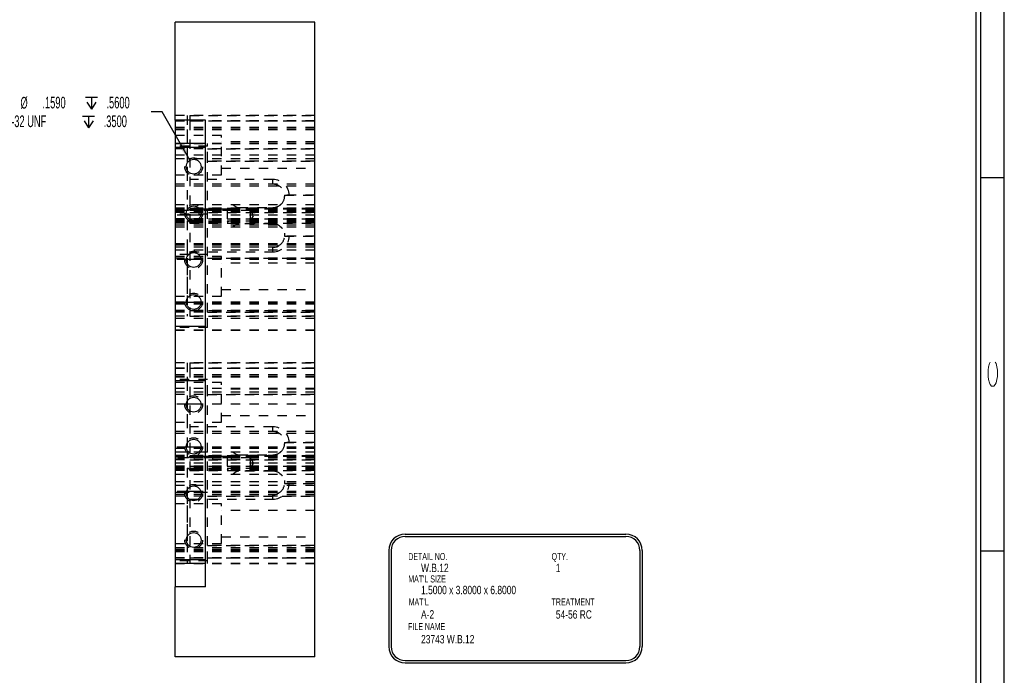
# Model space of a CAD drawing. Header units: inches. Extents: x 1802 to 2468, y -253 to -72.
# Tile 254 of 256: x 2129.94 to 2140.5, y -176.43 to -169.41. Entities that reach past the tile are written whole.
import ezdxf

# ---------------------------------------------------------------- set-up
doc = ezdxf.new("R2010")
doc.units = ezdxf.units.IN
doc.header["$LTSCALE"] = 0.5
doc.header["$MEASUREMENT"] = 0
doc.linetypes.add('HIDDEN', pattern=[0.225, 0.15, -0.075])
for name, color, linetype in [('SID-M-D', 42, 'Continuous'), ('SID-M-H', 4, 'HIDDEN'), ('SID-M-M', 233, 'Continuous'), ('SID-M-S', 105, 'Continuous')]:
    doc.layers.add(name, color=color, linetype=linetype)
doc.styles.add('R', font='ROMAND.SHX')
doc.styles.add('SLDTEXTSTYLE0', font='TXT', dxfattribs={"width": 0.595745})

# ---------------------------------------------------------------- blocks, each defined once
blk = doc.blocks.new('*U9')
at = {"layer": 'SID-M-S'}
for p, q in [((0.25, 0), (0.25, 22)), ((0.3, 0), (0.3, 22)), ((0.55, 0), (0.55, 22)), ((0.3, 11), (0.55, 11)), ((0.3, 7), (0.55, 7))]:
    blk.add_line(p, q, dxfattribs=at)
at = {"layer": 'SID-M-D', "style": 'R', "width": 4}
blk.add_text('C', height=0.1, rotation=90, dxfattribs=at).set_placement((0.476, 8.715))
blk = doc.blocks.new('SW_SYMBOL_HOLE_DEPTH')
at = {"layer": 'SID-M-D', "color": 0}
for p, q in [((0, 34.4), (31.5, 34.4)), ((15.7, 34.4), (15.7, 3)), ((3.9, 21.9), (15.7, 3)), ((27.6, 21.9), (15.7, 3))]:
    blk.add_line(p, q, dxfattribs=at)

msp = doc.modelspace()

# ---------------------------------------------------------------- linework, layer by layer
at = {"layer": 'SID-M-D'}
for p, q in [((2131.46969, -170.39359), (2131.35094, -170.39359)), ((2131.76853, -170.9112), (2131.46969, -170.39359))]:
    msp.add_line(p, q, dxfattribs=at)
msp.add_solid([(2131.76853, -170.9112), (2131.71304, -170.7631), (2131.66801, -170.7891)], dxfattribs=at)
at = {"layer": 'SID-M-H'}
for p, q in [((2133.10828, -170.43005), (2131.60828, -170.43005)), ((2131.73828, -170.43005), (2131.73828, -171.45044)), ((2131.76828, -170.43005), (2131.76828, -170.49005)), ((2131.76828, -170.43005), (2133.10828, -170.43005)), ((2133.10828, -170.49005), (2131.60828, -170.49005)), ((2133.10828, -170.49005), (2131.60828, -170.49005)), ((2131.60828, -170.49005), (2133.10828, -170.49005)), ((2131.76828, -170.49005), (2131.76828, -172.52005)), ((2131.76828, -170.49005), (2133.10828, -170.49005)), ((2133.10828, -170.56005), (2131.60828, -170.56005)), ((2131.60828, -170.56005), (2133.10828, -170.56005)), ((2133.10828, -170.58005), (2131.60828, -170.58005)), ((2131.60828, -170.58005), (2133.10828, -170.58005)), ((2132.10828, -170.64405), (2131.60828, -170.64405)), ((2131.73828, -170.58005), (2131.73828, -171.16755)), ((2132.10828, -171.06605), (2132.10828, -170.64405)), ((2133.10828, -170.73005), (2131.60828, -170.73005)), ((2131.60828, -170.73005), (2133.10828, -170.73005)), ((2131.95828, -170.75849), (2131.60828, -170.75849)), ((2131.95828, -170.75849), (2131.95828, -170.73005)), ((2131.95828, -170.92005), (2131.95828, -170.75849)), ((2133.10828, -170.71455), (2132.10828, -170.71455)), ((2133.10828, -170.79005), (2131.60828, -170.79005)), ((2133.10828, -170.85505), (2131.60828, -170.85505)), ((2131.95828, -170.79005), (2133.10828, -170.79005)), ((2133.10828, -170.89505), (2131.60828, -170.89505)), ((2133.10828, -170.89505), (2131.60828, -170.89505)), ((2133.10828, -170.92005), (2131.93328, -170.92005)), ((2131.95828, -170.92005), (2133.10828, -170.92005)), ((2131.95828, -172.54005), (2131.95828, -170.92005)), ((2131.60828, -171.06605), (2132.10828, -171.06605)), ((2132.10828, -170.99555), (2133.10828, -170.99555)), ((2133.10828, -171.16755), (2131.60828, -171.16755)), ((2133.10828, -171.18755), (2131.60828, -171.18755)), ((2132.65828, -171.11755), (2131.76828, -171.11755)), ((2132.65828, -171.16755), (2132.65828, -171.11755)), ((2132.70933, -171.17845), (2132.72537, -171.18708)), ((2132.72537, -171.18708), (2132.7261, -171.18755)), ((2133.10828, -171.18755), (2132.7261, -171.18755)), ((2133.10828, -171.28505), (2132.78305, -171.28505)), ((2132.78305, -171.28505), (2133.10828, -171.28505)), ((2133.10828, -171.38705), (2131.60828, -171.38705)), ((2131.73828, -171.38705), (2131.73828, -171.45044)), ((2132.23328, -171.38705), (2132.2529, -171.40351)), ((2132.74302, -171.38327), (2132.72857, -171.39446)), ((2132.74302, -171.38327), (2132.72857, -171.39446)), ((2133.10828, -171.42505), (2131.60828, -171.42505)), ((2133.10828, -171.43005), (2131.60828, -171.43005)), ((2133.10828, -171.44161), (2131.60828, -171.44161)), ((2133.10828, -171.44161), (2131.60828, -171.44161)), ((2133.10828, -171.45041), (2131.60828, -171.45041)), ((2131.73828, -171.45044), (2131.60828, -171.45044)), ((2131.60828, -171.46098), (2133.10828, -171.46098)), ((2133.10828, -171.47005), (2131.60828, -171.47005)), ((2131.95828, -171.48758), (2131.60828, -171.48758)), ((2131.73133, -171.50005), (2131.60828, -171.50005)), ((2133.10828, -171.44146), (2131.75964, -171.44146)), ((2133.10828, -171.44146), (2131.75964, -171.44146)), ((2131.76828, -171.43755), (2131.76525, -171.43755)), ((2131.76828, -171.42505), (2133.10828, -171.42505)), ((2131.76828, -171.43005), (2133.10828, -171.43005)), ((2132.16828, -171.43605), (2131.76828, -171.43605)), ((2133.10828, -171.43755), (2131.76828, -171.43755)), ((2133.10828, -171.44755), (2131.76828, -171.44755)), ((2133.10828, -171.44755), (2131.76828, -171.44755)), ((2132.41828, -171.45005), (2131.76828, -171.45005)), ((2131.76828, -171.47005), (2133.10828, -171.47005)), ((2133.10828, -171.50005), (2131.88522, -171.50005)), ((2133.10828, -171.45041), (2131.95828, -171.45041)), ((2132.18928, -171.45005), (2132.16828, -171.43605)), ((2132.16828, -171.43605), (2132.16828, -171.4371)), ((2132.29146, -171.41755), (2132.65828, -171.41755)), ((2132.41828, -171.56005), (2132.41828, -171.45005)), ((2132.45132, -171.50505), (2132.41828, -171.45005)), ((2132.41828, -171.56005), (2132.45132, -171.50505)), ((2133.10828, -171.54005), (2131.60828, -171.54005)), ((2133.10828, -171.54911), (2131.60828, -171.54911)), ((2131.60828, -171.55966), (2131.73828, -171.55966)), ((2133.10828, -171.56505), (2131.60828, -171.56505)), ((2133.10828, -171.56849), (2131.60828, -171.56849)), ((2133.10828, -171.56849), (2131.60828, -171.56849)), ((2133.10828, -171.58005), (2131.60828, -171.58005)), ((2133.10828, -171.58505), (2131.60828, -171.58505)), ((2133.10828, -171.60505), (2131.60828, -171.60505)), ((2131.73828, -171.55966), (2131.73828, -172.58005)), ((2131.73828, -171.55966), (2131.73828, -171.62305)), ((2133.10828, -171.56864), (2131.75964, -171.56864)), ((2133.10828, -171.56864), (2131.75964, -171.56864)), ((2131.76525, -171.57255), (2131.76828, -171.57255)), ((2131.76828, -171.54005), (2133.10828, -171.54005)), ((2131.76828, -171.56005), (2132.41828, -171.56005)), ((2133.10828, -171.56255), (2131.76828, -171.56255)), ((2133.10828, -171.56255), (2131.76828, -171.56255)), ((2133.10828, -171.57255), (2131.76828, -171.57255)), ((2131.76828, -171.57405), (2132.16828, -171.57405)), ((2133.10828, -171.58005), (2131.76828, -171.58005)), ((2131.76828, -171.58505), (2133.10828, -171.58505)), ((2132.16828, -171.57405), (2132.18928, -171.56005)), ((2132.2529, -171.60659), (2132.23328, -171.62305)), ((2132.65828, -171.59255), (2132.29146, -171.59255)), ((2131.60828, -171.62305), (2133.10828, -171.62305)), ((2132.73188, -171.61867), (2132.74906, -171.63304)), ((2133.10828, -171.80505), (2131.60828, -171.80505)), ((2133.10828, -171.72505), (2132.78305, -171.72505)), ((2132.78305, -171.72505), (2133.10828, -171.72505)), ((2133.10828, -171.82255), (2131.60828, -171.82255)), ((2133.10828, -171.84255), (2131.60828, -171.84255)), ((2133.10828, -171.87505), (2131.60828, -171.87505)), ((2131.95828, -171.92252), (2131.60828, -171.92252)), ((2131.73828, -171.84255), (2131.73828, -172.43005)), ((2131.76828, -171.89255), (2132.65828, -171.89255)), ((2132.65828, -171.89255), (2132.65828, -171.84255)), ((2133.10828, -171.82255), (2132.7261, -171.82255)), ((2132.10828, -171.94405), (2131.60828, -171.94405)), ((2133.10828, -171.95969), (2131.60828, -171.95969)), ((2131.72893, -171.97505), (2131.60828, -171.97505)), ((2133.10828, -171.97505), (2131.88762, -171.97505)), ((2131.95828, -171.95969), (2133.10828, -171.95969)), ((2132.10828, -172.36605), (2132.10828, -171.94405)), ((2133.10828, -172.01455), (2132.10828, -172.01455)), ((2132.10828, -172.29555), (2133.10828, -172.29555)), ((2131.60828, -172.36605), (2132.10828, -172.36605)), ((2133.10828, -172.43005), (2131.60828, -172.43005)), ((2131.60828, -172.43005), (2133.10828, -172.43005)), ((2131.72893, -172.43505), (2131.60828, -172.43505)), ((2133.10828, -172.45005), (2131.60828, -172.45005)), ((2131.60828, -172.45005), (2133.10828, -172.45005)), ((2133.10828, -172.43505), (2131.88762, -172.43505)), ((2133.10828, -172.52005), (2131.60828, -172.52005)), ((2133.10828, -172.52005), (2131.60828, -172.52005)), ((2131.60828, -172.52005), (2133.10828, -172.52005)), ((2133.10828, -172.53505), (2131.60828, -172.53505)), ((2133.10828, -172.54005), (2131.60828, -172.54005)), ((2131.76828, -172.52005), (2133.10828, -172.52005)), ((2131.76828, -172.52005), (2131.76828, -172.58005)), ((2133.10828, -172.54005), (2131.93328, -172.54005)), ((2131.95828, -172.54005), (2133.10828, -172.54005)), ((2131.95828, -172.7016), (2131.95828, -172.54005)), ((2131.95828, -172.54005), (2133.10828, -172.54005)), ((2133.10828, -172.58005), (2131.60828, -172.58005)), ((2133.10828, -172.60505), (2131.60828, -172.60505)), ((2131.76828, -172.58005), (2133.10828, -172.58005)), ((2131.95828, -172.7016), (2131.60828, -172.7016)), ((2133.10828, -172.73005), (2131.60828, -172.73005)), ((2131.60828, -172.73005), (2133.10828, -172.73005)), ((2133.10828, -173.08005), (2131.60828, -173.08005)), ((2131.73828, -173.08005), (2131.73828, -174.10044)), ((2131.76828, -173.08005), (2131.76828, -173.14005)), ((2131.76828, -173.08005), (2133.10828, -173.08005)), ((2133.10828, -173.14005), (2131.60828, -173.14005)), ((2133.10828, -173.14005), (2131.60828, -173.14005)), ((2131.60828, -173.14005), (2133.10828, -173.14005)), ((2131.76828, -173.14005), (2131.76828, -175.17005)), ((2131.76828, -173.14005), (2133.10828, -173.14005)), ((2133.10828, -173.21005), (2131.60828, -173.21005)), ((2131.60828, -173.21005), (2133.10828, -173.21005)), ((2133.10828, -173.23005), (2131.60828, -173.23005)), ((2131.60828, -173.23005), (2133.10828, -173.23005)), ((2131.95828, -173.25849), (2131.60828, -173.25849)), ((2132.10828, -173.29405), (2131.60828, -173.29405)), ((2131.73828, -173.23005), (2131.73828, -173.81755)), ((2131.95828, -173.42005), (2131.95828, -173.25849)), ((2132.10828, -173.71605), (2132.10828, -173.29405)), ((2133.10828, -173.35505), (2131.60828, -173.35505)), ((2133.10828, -173.39505), (2131.60828, -173.39505)), ((2133.10828, -173.36455), (2132.10828, -173.36455)), ((2133.10828, -173.42005), (2131.60828, -173.42005)), ((2133.10828, -173.42005), (2131.93328, -173.42005)), ((2131.95828, -173.42005), (2133.10828, -173.42005)), ((2131.95828, -175.04005), (2131.95828, -173.42005)), ((2131.95828, -173.42005), (2133.10828, -173.42005)), ((2131.72893, -173.52505), (2131.60828, -173.52505)), ((2133.10828, -173.52505), (2131.88762, -173.52505)), ((2131.60828, -173.71605), (2132.10828, -173.71605)), ((2132.10828, -173.64555), (2133.10828, -173.64555)), ((2133.10828, -173.81755), (2131.60828, -173.81755)), ((2132.65828, -173.76755), (2131.76828, -173.76755)), ((2132.65828, -173.81755), (2132.65828, -173.76755)), ((2133.10828, -173.83755), (2131.60828, -173.83755)), ((2132.70933, -173.82845), (2132.72537, -173.83708)), ((2132.72537, -173.83708), (2132.7261, -173.83755)), ((2133.10828, -173.83755), (2132.7261, -173.83755)), ((2131.72893, -173.98505), (2131.60828, -173.98505)), ((2133.10828, -174.00041), (2131.60828, -174.00041)), ((2133.10828, -174.03705), (2131.60828, -174.03705)), ((2131.95828, -174.03758), (2131.60828, -174.03758)), ((2131.73828, -174.03705), (2131.73828, -174.10044)), ((2133.10828, -173.98505), (2131.88762, -173.98505)), ((2133.10828, -174.00041), (2131.95828, -174.00041)), ((2132.23328, -174.03705), (2132.2529, -174.05351)), ((2132.74302, -174.03327), (2132.72857, -174.04446)), ((2132.74302, -174.03327), (2132.72857, -174.04446)), ((2133.10828, -173.93505), (2132.78305, -173.93505)), ((2132.78305, -173.93505), (2133.10828, -173.93505)), ((2133.10828, -174.07505), (2131.60828, -174.07505)), ((2133.10828, -174.08005), (2131.60828, -174.08005)), ((2133.10828, -174.09161), (2131.60828, -174.09161)), ((2133.10828, -174.09161), (2131.60828, -174.09161)), ((2131.73828, -174.10044), (2131.60828, -174.10044)), ((2131.60828, -174.11098), (2133.10828, -174.11098)), ((2133.10828, -174.11505), (2131.60828, -174.11505)), ((2133.10828, -174.12005), (2131.60828, -174.12005)), ((2133.10828, -174.09146), (2131.75964, -174.09146)), ((2133.10828, -174.09146), (2131.75964, -174.09146)), ((2131.76828, -174.08755), (2131.76525, -174.08755)), ((2131.76828, -174.07505), (2133.10828, -174.07505)), ((2131.76828, -174.08005), (2133.10828, -174.08005)), ((2132.16828, -174.08605), (2131.76828, -174.08605)), ((2133.10828, -174.08755), (2131.76828, -174.08755)), ((2133.10828, -174.09755), (2131.76828, -174.09755)), ((2133.10828, -174.09755), (2131.76828, -174.09755)), ((2132.41828, -174.10005), (2131.76828, -174.10005)), ((2131.76828, -174.12005), (2133.10828, -174.12005)), ((2132.18928, -174.10005), (2132.16828, -174.08605)), ((2132.16828, -174.08605), (2132.16828, -174.0871)), ((2132.29146, -174.06755), (2132.65828, -174.06755)), ((2132.41828, -174.21005), (2132.41828, -174.10005)), ((2132.45132, -174.15505), (2132.41828, -174.10005)), ((2133.10828, -174.15505), (2131.60828, -174.15505)), ((2133.10828, -174.19005), (2131.60828, -174.19005)), ((2133.10828, -174.19911), (2131.60828, -174.19911)), ((2131.60828, -174.20966), (2131.73828, -174.20966)), ((2133.10828, -174.21849), (2131.60828, -174.21849)), ((2133.10828, -174.21849), (2131.60828, -174.21849)), ((2133.10828, -174.23005), (2131.60828, -174.23005)), ((2133.10828, -174.23505), (2131.60828, -174.23505)), ((2131.73828, -174.20966), (2131.73828, -175.23005)), ((2131.73828, -174.20966), (2131.73828, -174.27305)), ((2133.10828, -174.21864), (2131.75964, -174.21864)), ((2133.10828, -174.21864), (2131.75964, -174.21864)), ((2131.76525, -174.22255), (2131.76828, -174.22255)), ((2131.76828, -174.19005), (2133.10828, -174.19005)), ((2131.76828, -174.21005), (2132.41828, -174.21005)), ((2133.10828, -174.21255), (2131.76828, -174.21255)), ((2133.10828, -174.21255), (2131.76828, -174.21255)), ((2133.10828, -174.22255), (2131.76828, -174.22255)), ((2131.76828, -174.22405), (2132.16828, -174.22405)), ((2133.10828, -174.23005), (2131.76828, -174.23005)), ((2131.76828, -174.23505), (2133.10828, -174.23505)), ((2132.16828, -174.22405), (2132.18928, -174.21005)), ((2132.65828, -174.24255), (2132.29146, -174.24255)), ((2132.41828, -174.21005), (2132.45132, -174.15505)), ((2131.60828, -174.27305), (2133.10828, -174.27305)), ((2133.10828, -174.35505), (2131.60828, -174.35505)), ((2132.2529, -174.25659), (2132.23328, -174.27305)), ((2132.73188, -174.26867), (2132.74906, -174.28304)), ((2133.10828, -174.39505), (2131.60828, -174.39505)), ((2131.73133, -174.46005), (2131.60828, -174.46005)), ((2133.10828, -174.46005), (2131.88522, -174.46005)), ((2133.10828, -174.37505), (2132.78305, -174.37505)), ((2132.78305, -174.37505), (2133.10828, -174.37505)), ((2131.95828, -174.47252), (2131.60828, -174.47252)), ((2133.10828, -174.47255), (2131.60828, -174.47255)), ((2133.10828, -174.49255), (2131.60828, -174.49255)), ((2133.10828, -174.50969), (2131.60828, -174.50969)), ((2131.73828, -174.49255), (2131.73828, -175.08005)), ((2131.76828, -174.54255), (2132.65828, -174.54255)), ((2131.95828, -174.50969), (2133.10828, -174.50969)), ((2132.65828, -174.54255), (2132.65828, -174.49255)), ((2133.10828, -174.47255), (2132.7261, -174.47255)), ((2132.10828, -174.59405), (2131.60828, -174.59405)), ((2132.10828, -175.01605), (2132.10828, -174.59405)), ((2133.10828, -174.66455), (2132.10828, -174.66455)), ((2132.10828, -174.94555), (2133.10828, -174.94555)), ((2131.60828, -175.01605), (2132.10828, -175.01605)), ((2133.10828, -175.06505), (2131.60828, -175.06505)), ((2133.10828, -175.06505), (2131.60828, -175.06505)), ((2133.10828, -175.08005), (2131.60828, -175.08005)), ((2131.60828, -175.08005), (2133.10828, -175.08005)), ((2133.10828, -175.04005), (2131.93328, -175.04005)), ((2131.95828, -175.04005), (2133.10828, -175.04005)), ((2131.95828, -175.2016), (2131.95828, -175.04005)), ((2133.10828, -175.10005), (2131.60828, -175.10005)), ((2131.60828, -175.10005), (2133.10828, -175.10005)), ((2133.10828, -175.10505), (2131.60828, -175.10505)), ((2133.10828, -175.17005), (2131.60828, -175.17005)), ((2133.10828, -175.17005), (2131.60828, -175.17005)), ((2133.10828, -175.17005), (2131.60828, -175.17005)), ((2131.60828, -175.17005), (2133.10828, -175.17005)), ((2131.76828, -175.17005), (2133.10828, -175.17005)), ((2131.76828, -175.17005), (2131.76828, -175.23005)), ((2131.95828, -175.17005), (2133.10828, -175.17005)), ((2131.95828, -175.2016), (2131.60828, -175.2016)), ((2133.10828, -175.23005), (2131.60828, -175.23005)), ((2131.60828, -175.23005), (2133.10828, -175.23005)), ((2131.95828, -175.23005), (2131.95828, -175.2016))]:
    msp.add_line(p, q, dxfattribs=at)
for centre in [(2131.80828, -170.98005), (2131.80828, -171.48005), (2131.80828, -171.98005), (2131.80828, -172.43005), (2131.80828, -173.53005), (2131.80828, -173.98005), (2131.80828, -174.48005), (2131.80828, -174.98005)]:
    msp.add_circle(centre, 0.095, dxfattribs=at)
for centre, radius, start, end in [((2132.65828, -171.29255), 0.175, 2.456286, 90), ((2132.65828, -171.29255), 0.125, 310.887176, 57.14012), ((2132.65828, -171.29255), 0.125, 270, 310.887176), ((2132.29146, -171.35755), 0.06, 230, 270), ((2132.29146, -171.65255), 0.06, 90, 130), ((2132.65828, -171.71755), 0.125, 49.112824, 90), ((2132.65828, -171.71755), 0.125, 302.85988, 49.112824), ((2132.65828, -171.71755), 0.175, 270, 357.543714), ((2132.65828, -171.71755), 0.125, 289.216565, 302.85988), ((2132.65828, -173.94255), 0.175, 2.456286, 90), ((2132.65828, -173.94255), 0.125, 310.887176, 57.14012), ((2132.65828, -173.94255), 0.125, 270, 310.887176), ((2132.29146, -174.00755), 0.06, 230, 270), ((2132.29146, -174.30255), 0.06, 90, 130), ((2132.65828, -174.36755), 0.125, 49.112824, 90), ((2132.65828, -174.36755), 0.125, 302.85988, 49.112824), ((2132.65828, -174.36755), 0.175, 270, 357.543714), ((2132.65828, -174.36755), 0.125, 289.216565, 302.85988)]:
    msp.add_arc(centre, radius, start, end, dxfattribs=at)
for points, knots in [([(2132.7261, -171.18755), (2132.71868, -171.18338), (2132.6995, -171.17261), (2132.67625, -171.16809), (2132.66109, -171.16755), (2132.65841, -171.16755), (2132.65828, -171.16755)], [0, 0, 0, 0, 0.34219199, 0.88424225, 0.9940505, 1, 1, 1, 1]), ([(2132.78305, -171.28505), (2132.78314, -171.28571), (2132.78331, -171.28698), (2132.78314, -171.29533), (2132.78305, -171.29931)], [0, 0, 0, 0, 0.52444478, 1, 1, 1, 1]), ([(2132.78305, -171.28505), (2132.78314, -171.28571), (2132.78331, -171.28698), (2132.78314, -171.29533), (2132.78305, -171.29931)], [0, 0, 0, 0, 0.52444478, 1, 1, 1, 1]), ([(2131.75964, -171.44146), (2131.75795, -171.44325), (2131.75456, -171.44685), (2131.74692, -171.44987), (2131.74115, -171.45025), (2131.73828, -171.45044)], [0, 0, 0, 0, 0.33328725, 0.66766909, 1, 1, 1, 1]), ([(2131.76525, -171.43755), (2131.76457, -171.43769), (2131.76322, -171.43798), (2131.76116, -171.43961), (2131.76002, -171.44099), (2131.75964, -171.44146)], [0, 0, 0, 0, 0.39838434, 0.79511822, 1, 1, 1, 1]), ([(2132.16827, -171.4371), (2132.16828, -171.44529), (2132.16828, -171.4607), (2132.16828, -171.48145), (2132.16828, -171.50505), (2132.16828, -171.52865), (2132.16828, -171.5494), (2132.16828, -171.56481), (2132.16828, -171.573), (2132.16828, -171.57405), (2132.16828, -171.57384), (2132.16828, -171.57405)], [0, 0, 0, 0, 0.11762063, 0.23524126, 0.35286189, 0.47048252, 0.58810315, 0.70572378, 0.823344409, 0.940965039, 1, 1, 1, 1]), ([(2131.73828, -171.55966), (2131.74097, -171.55982), (2131.74636, -171.56014), (2131.7535, -171.56284), (2131.75759, -171.56607), (2131.75933, -171.56825), (2131.75964, -171.56864)], [0, 0, 0, 0, 0.31031862, 0.6205242, 0.93257241, 1, 1, 1, 1]), ([(2131.75964, -171.56864), (2131.76057, -171.56966), (2131.76235, -171.57163), (2131.76428, -171.5725), (2131.76511, -171.57254), (2131.76525, -171.57255)], [0, 0, 0, 0, 0.47585384, 0.91618506, 1, 1, 1, 1]), ([(2132.78067, -171.6934), (2132.78146, -171.69768), (2132.78336, -171.70793), (2132.78331, -171.7192), (2132.78309, -171.72456), (2132.78306, -171.72495), (2132.78305, -171.72505)], [0, 0, 0, 0, 0.22702588, 0.54300698, 0.87684784, 1, 1, 1, 1]), ([(2132.78067, -171.69392), (2132.78121, -171.69622), (2132.78316, -171.70467), (2132.7833, -171.71557), (2132.78316, -171.72383), (2132.78308, -171.72469), (2132.78305, -171.72505)], [0, 0, 0, 0, 0.11792918, 0.43304138, 0.76441828, 1, 1, 1, 1]), ([(2132.65828, -171.84255), (2132.65841, -171.84255), (2132.66109, -171.84255), (2132.67625, -171.84201), (2132.6995, -171.83749), (2132.71868, -171.82672), (2132.7261, -171.82255)], [0, 0, 0, 0, 0.0059495, 0.11575775, 0.65780801, 1, 1, 1, 1]), ([(2132.7261, -173.83755), (2132.71868, -173.83338), (2132.6995, -173.82261), (2132.67625, -173.81809), (2132.66109, -173.81755), (2132.65841, -173.81755), (2132.65828, -173.81755)], [0, 0, 0, 0, 0.34219199, 0.88424225, 0.9940505, 1, 1, 1, 1]), ([(2132.78305, -173.93505), (2132.78314, -173.93571), (2132.78331, -173.93698), (2132.78314, -173.94533), (2132.78305, -173.94931)], [0, 0, 0, 0, 0.52444478, 1, 1, 1, 1]), ([(2132.78305, -173.93505), (2132.78314, -173.93571), (2132.78331, -173.93698), (2132.78314, -173.94533), (2132.78305, -173.94931)], [0, 0, 0, 0, 0.52444478, 1, 1, 1, 1]), ([(2131.75964, -174.09146), (2131.75795, -174.09325), (2131.75456, -174.09685), (2131.74692, -174.09987), (2131.74115, -174.10025), (2131.73828, -174.10044)], [0, 0, 0, 0, 0.33328725, 0.66766909, 1, 1, 1, 1]), ([(2131.76525, -174.08755), (2131.76457, -174.08769), (2131.76322, -174.08798), (2131.76116, -174.08961), (2131.76002, -174.09099), (2131.75964, -174.09146)], [0, 0, 0, 0, 0.39838434, 0.79511822, 1, 1, 1, 1]), ([(2132.16827, -174.0871), (2132.16828, -174.09529), (2132.16828, -174.1107), (2132.16828, -174.13145), (2132.16828, -174.15505), (2132.16828, -174.17865), (2132.16828, -174.1994), (2132.16828, -174.21481), (2132.16828, -174.223), (2132.16828, -174.22405), (2132.16828, -174.22384), (2132.16828, -174.22405)], [0, 0, 0, 0, 0.11762063, 0.23524126, 0.35286189, 0.47048252, 0.58810315, 0.70572378, 0.82334441, 0.94096504, 1, 1, 1, 1]), ([(2131.73828, -174.20966), (2131.74097, -174.20982), (2131.74636, -174.21014), (2131.7535, -174.21284), (2131.75759, -174.21607), (2131.75933, -174.21825), (2131.75964, -174.21864)], [0, 0, 0, 0, 0.31031862, 0.6205242, 0.93257241, 1, 1, 1, 1]), ([(2131.75964, -174.21864), (2131.76057, -174.21966), (2131.76235, -174.22163), (2131.76428, -174.2225), (2131.76511, -174.22254), (2131.76525, -174.22255)], [0, 0, 0, 0, 0.47585384, 0.91618506, 1, 1, 1, 1]), ([(2132.78067, -174.3434), (2132.78146, -174.34768), (2132.78336, -174.35793), (2132.78331, -174.3692), (2132.78309, -174.37456), (2132.78306, -174.37495), (2132.78305, -174.37505)], [0, 0, 0, 0, 0.22702588, 0.54300698, 0.87684784, 1, 1, 1, 1]), ([(2132.78067, -174.34392), (2132.78121, -174.34622), (2132.78316, -174.35467), (2132.7833, -174.36557), (2132.78316, -174.37383), (2132.78308, -174.37469), (2132.78305, -174.37505)], [0, 0, 0, 0, 0.11792918, 0.43304138, 0.76441828, 1, 1, 1, 1]), ([(2132.65828, -174.49255), (2132.65841, -174.49255), (2132.66109, -174.49255), (2132.67625, -174.49201), (2132.6995, -174.48749), (2132.71868, -174.47672), (2132.7261, -174.47255)], [0, 0, 0, 0, 0.0059495, 0.11575775, 0.65780801, 1, 1, 1, 1])]:
    msp.add_open_spline(points, degree=3, knots=knots, dxfattribs=at)
at = {"layer": 'SID-M-M'}
for p, q in [((2134.07567, -174.91668), (2136.44166, -174.91668)), ((2134.07567, -174.94168), (2136.44166, -174.94168)), ((2133.90067, -175.09168), (2133.90067, -176.1222)), ((2133.92567, -175.09168), (2133.92567, -176.1222)), ((2136.59166, -175.09168), (2136.59166, -176.1222)), ((2136.61666, -175.09168), (2136.61666, -176.1222)), ((2134.07567, -176.2722), (2136.44166, -176.2722)), ((2134.07567, -176.2972), (2136.44166, -176.2972))]:
    msp.add_line(p, q, dxfattribs=at)
for centre, radius, start, end in [((2134.07567, -175.09168), 0.175, 90, 180), ((2134.07567, -175.09168), 0.15, 90, 180), ((2136.44166, -175.09168), 0.175, 0, 90), ((2136.44166, -175.09168), 0.15, 0, 90), ((2134.07567, -176.1222), 0.175, 180, 270), ((2134.07567, -176.1222), 0.15, 180, 270), ((2136.44166, -176.1222), 0.15, 270, 0), ((2136.44166, -176.1222), 0.175, 270, 0)]:
    msp.add_arc(centre, radius, start, end, dxfattribs=at)
at = {"layer": 'SID-M-S'}
for p, q in [((2131.60828, -170.48005), (2131.60828, -169.43005)), ((2133.10828, -169.43005), (2131.60828, -169.43005)), ((2133.10828, -176.23005), (2133.10828, -169.43005)), ((2131.93328, -170.48005), (2131.60828, -170.48005)), ((2131.60828, -170.48005), (2131.60828, -170.73005)), ((2131.93328, -175.48005), (2131.93328, -170.48005)), ((2131.93328, -170.73005), (2131.60828, -170.73005)), ((2131.60828, -170.73005), (2131.60828, -170.77274)), ((2131.93328, -170.77274), (2131.60828, -170.77274)), ((2131.60828, -170.77274), (2131.60828, -172.68736)), ((2131.88522, -171.50005), (2131.73133, -171.50005)), ((2131.88762, -171.97505), (2131.72893, -171.97505)), ((2131.88762, -172.43505), (2131.72893, -172.43505)), ((2131.60828, -172.68736), (2131.93328, -172.68736)), ((2131.60828, -172.68736), (2131.60828, -173.27274)), ((2131.93328, -173.27274), (2131.60828, -173.27274)), ((2131.60828, -173.27274), (2131.60828, -175.18736)), ((2131.88762, -173.52505), (2131.72893, -173.52505)), ((2131.88762, -173.98505), (2131.72893, -173.98505)), ((2131.88522, -174.46005), (2131.73133, -174.46005)), ((2131.60828, -175.18736), (2131.93328, -175.18736)), ((2131.60828, -175.18736), (2131.60828, -175.23005)), ((2131.93328, -175.23005), (2131.60828, -175.23005)), ((2131.60828, -175.23005), (2131.60828, -175.48005)), ((2131.60828, -176.23005), (2131.60828, -175.48005)), ((2131.93328, -175.48005), (2131.60828, -175.48005)), ((2133.10828, -176.23005), (2131.60828, -176.23005))]:
    msp.add_line(p, q, dxfattribs=at)
for centre in [(2131.80828, -170.98005), (2131.80828, -171.48005), (2131.80828, -171.98005), (2131.80828, -172.43005), (2131.80828, -173.53005), (2131.80828, -173.98005), (2131.80828, -174.48005), (2131.80828, -174.98005)]:
    msp.add_circle(centre, 0.0795, dxfattribs=at)

# ---------------------------------------------------------------- block references
at = {"layer": 'SID-M-D'}
msp.add_blockref('*U9', (2139.94756, -182.09685), dxfattribs=at)
at = {"layer": 'SID-M-D', "xscale": 0.00405556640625, "yscale": 0.00405556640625, "zscale": 0.00405556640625}
for p in [(2130.64804, -170.37626), (2130.61802, -170.57661)]:
    msp.add_blockref('SW_SYMBOL_HOLE_DEPTH', p, dxfattribs=at)

# ---------------------------------------------------------------- texts
at = {"layer": 'SID-M-D', "style": 'SLDTEXTSTYLE0', "width": 0.75}
for s, height, p in [('DETAIL NO.', 0.075, (2134.10855, -175.19447)), ('QTY.', 0.075, (2135.64479, -175.19447)), ('W.B.12', 0.09, (2134.24549, -175.32375)), ('1', 0.09, (2135.69052, -175.32375)), ("MAT'L SIZE", 0.075, (2134.10855, -175.43458)), ('1.5000 x 3.8000 x 6.8000', 0.09, (2134.24549, -175.56055)), ("MAT'L", 0.075, (2134.11318, -175.68075)), ('TREATMENT', 0.075, (2135.64479, -175.68075)), ('A-2', 0.09, (2134.24549, -175.82179)), ('54-56 RC', 0.09, (2135.69052, -175.82286)), ('FILE NAME', 0.075, (2134.10726, -175.94487)), ('23743 W.B.12', 0.09, (2134.24549, -176.08789))]:
    msp.add_text(s, height=height, dxfattribs=at).set_placement(p)
at = {"layer": 'SID-M-D', "char_height": 0.125, "attachment_point": 1, "style": 'SLDTEXTSTYLE0'}
for s, insert in [('%%c', (2129.95154, -170.23246)), ('.1590', (2130.18693, -170.23055)), ('.5600', (2130.87351, -170.23055)), ('10-32 UNF', (2129.74145, -170.4309)), ('.3500', (2130.84348, -170.4309))]:
    msp.add_mtext(s, dxfattribs=dict(at, insert=insert))

doc.saveas('drawing.dxf')
